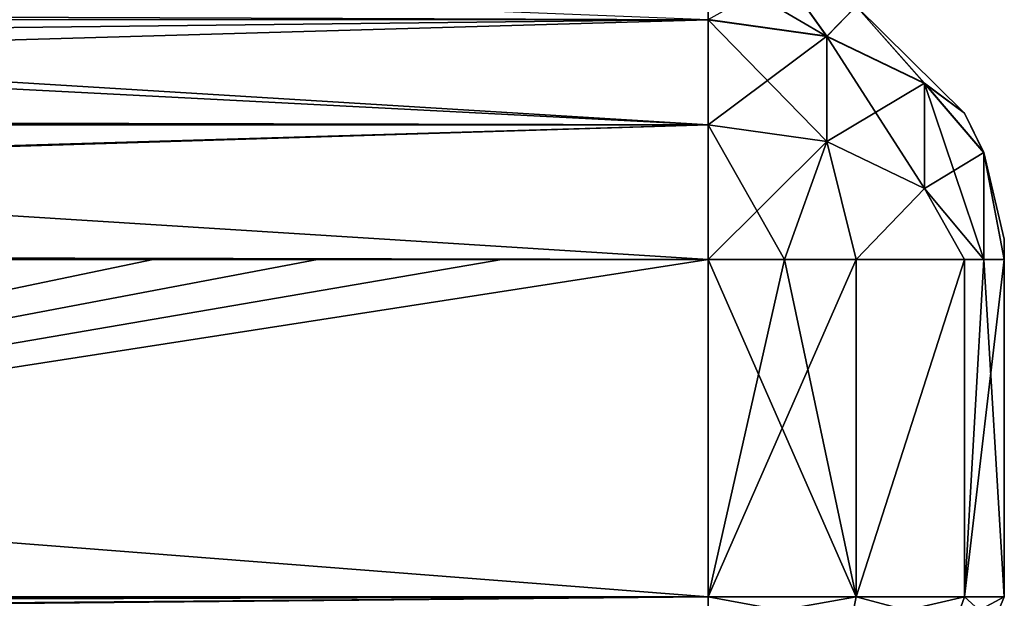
# Model space of a CAD drawing. Header units: metres. Extents: x -106 to 106, y -96 to 74.
# Tile 11 of 13: x 60 to 100, y -13 to 11. Entities that reach past the tile are written whole.
import ezdxf

# ---------------------------------------------------------------- set-up
doc = ezdxf.new("R2010")
doc.units = ezdxf.units.M
doc.layers.add('solid_21522310', color=7, linetype='CONTINUOUS')

msp = doc.modelspace()

# ---------------------------------------------------------------- linework, layer by layer
at = {"layer": 'solid_21522310'}
for points in [[(88, 10.905592, -17.535578), (29.304546, 10.884706, -17.745026), (34.038204, 13.040553, -12.35277)], [(88, 10.902271, 17.540165), (88, 13.040526, 12.352942), (32.460922, 11.096857, 17.263441)], [(92.815079, 10.226089, 16.750097), (88, 13.040526, 12.352942), (88, 10.902271, 17.540165)], [(92.815079, 10.226089, 16.750097), (91.100754, 12.637884, 12.290013), (88, 13.040526, 12.352942)], [(92.812447, 10.230102, -16.746317), (88, 10.905592, -17.535578), (91.100769, 12.637878, -12.290012)], [(92.815079, 10.226089, 16.750097), (93.996445, 11.454141, 12.105011), (91.100754, 12.637884, 12.290013)], [(92.812447, 10.230102, -16.746317), (91.100769, 12.637878, -12.290012), (93.99646, 11.454132, -12.10501)], [(96.767815, 8.323935, -14.519103), (92.812447, 10.230102, -16.746317), (93.99646, 11.454132, -12.10501)], [(96.771828, 8.31808, 14.520731), (93.996445, 11.454141, 12.105011), (92.815079, 10.226089, 16.750097)], [(93.996445, 11.454141, 12.105011), (98.39122, 7.114342, 11.426761), (93.99646, 11.454132, -12.10501)], [(96.771828, 8.31808, 14.520731), (98.39122, 7.114342, 11.426761), (93.996445, 11.454141, 12.105011)], [(98.39122, 7.114342, 11.426761), (98.391228, 7.114333, -11.426759), (93.99646, 11.454132, -12.10501)], [(96.767815, 8.323935, -14.519103), (93.99646, 11.454132, -12.10501), (98.391228, 7.114333, -11.426759)], [(88, 10.905592, -17.535578), (29.374844, 10.240926, -18.542835), (29.304546, 10.884706, -17.745026)], [(88, 10.905592, -17.535578), (88, 6.63963, -21.188358), (29.374844, 10.240926, -18.542835)], [(88, 10.902271, 17.540165), (32.460922, 11.096857, 17.263441), (35.099915, 9.368428, 19.276245)], [(88, 6.634585, 21.190931), (88, 10.902271, 17.540165), (35.099915, 9.368428, 19.276245)], [(92.812447, 10.230102, -16.746317), (88, 6.63963, -21.188358), (88, 10.905592, -17.535578)], [(92.812447, 5.959095, 20.40167), (88, 10.902271, 17.540165), (88, 6.634585, 21.190931)], [(92.815079, 10.226089, 16.750097), (88, 10.902271, 17.540165), (92.812447, 5.959095, 20.40167)], [(88, 6.63963, -21.188358), (29.304546, 6.778924, -21.236668), (29.374844, 10.240926, -18.542835)], [(92.815079, 5.963449, -20.398291), (88, 6.63963, -21.188358), (92.812447, 10.230102, -16.746317)], [(92.815079, 5.963449, -20.398291), (92.812447, 10.230102, -16.746317), (96.767815, 8.323935, -14.519103)], [(92.815079, 10.226089, 16.750097), (92.812447, 5.959095, 20.40167), (96.767815, 4.052927, 18.174458)], [(96.771828, 8.31808, 14.520731), (92.815079, 10.226089, 16.750097), (96.767815, 4.052927, 18.174458)], [(88, 6.634585, 21.190931), (35.099915, 9.368428, 19.276245), (-88, 6.63963, 21.188358)], [(96.771828, 4.055439, -18.168924), (92.815079, 5.963449, -20.398291), (96.767815, 8.323935, -14.519103)], [(96.767815, 8.323935, -14.519103), (98.391228, 7.114333, -11.426759), (99.171066, 5.514486, -11.176811)], [(96.771828, 4.055439, -18.168924), (96.767815, 8.323935, -14.519103), (99.171066, 5.514486, -11.176811)], [(96.771828, 8.31808, 14.520731), (96.767815, 4.052927, 18.174458), (99.171074, 1.184448, 14.882586)], [(96.771828, 8.31808, 14.520731), (99.171074, 1.184448, 14.882586), (99.174347, 5.506235, 11.175435)], [(96.771828, 8.31808, 14.520731), (99.174347, 5.506235, 11.175435), (98.39122, 7.114342, 11.426761)], [(98.39122, 7.114342, 11.426761), (99.174347, 5.506235, 11.175435), (98.391228, 7.114333, -11.426759)], [(99.174347, 5.506235, 11.175435), (99.171066, 5.514486, -11.176811), (98.391228, 7.114333, -11.426759)], [(88, 6.634585, 21.190931), (-88, 6.63963, 21.188358), (-88, 1.184448, 22.5)], [(88, 6.634585, 21.190931), (-88, 1.184448, 22.5), (88, 1.184448, 22.5)], [(88, 6.63963, -21.188358), (29.068066, 4.883507, -22.006456), (29.304546, 6.778924, -21.236668)], [(88, 6.63963, -21.188358), (88, 1.184448, -22.5), (29.068066, 4.883507, -22.006456)], [(92.815079, 5.963449, -20.398291), (88, 1.184448, -22.5), (88, 6.63963, -21.188358)], [(88, 6.634585, 21.190931), (88, 1.184448, 22.5), (91.100769, 1.184448, 22.092464)], [(92.812447, 5.959095, 20.40167), (88, 6.634585, 21.190931), (91.100769, 1.184448, 22.092464)], [(92.815079, 5.963449, -20.398291), (91.100754, 1.184448, -22.09247), (88, 1.184448, -22.5)], [(92.815079, 5.963449, -20.398291), (93.996445, 1.184448, -20.894358), (91.100754, 1.184448, -22.09247)], [(92.812447, 5.959095, 20.40167), (91.100769, 1.184448, 22.092464), (93.99646, 1.184448, 20.894348)], [(96.767815, 4.052927, 18.174458), (92.812447, 5.959095, 20.40167), (93.99646, 1.184448, 20.894348)], [(96.771828, 4.055439, -18.168924), (93.996445, 1.184448, -20.894358), (92.815079, 5.963449, -20.398291)], [(96.771828, 4.055439, -18.168924), (99.171066, 5.514486, -11.176811), (99.174347, 1.184448, -14.874249)], [(99.171066, 5.514486, -11.176811), (100, 1.184448, 10.5), (100, 2, 0)], [(99.174347, 5.506235, 11.175435), (100, 1.184448, 10.5), (99.171066, 5.514486, -11.176811)], [(99.171066, 5.514486, -11.176811), (100, 2, 0), (100, 1.184448, -10.5)], [(99.171066, 5.514486, -11.176811), (100, 1.184448, -10.5), (99.174347, 1.184448, -14.874249)], [(99.174347, 5.506235, 11.175435), (99.171074, 1.184448, 14.882586), (100, 1.184448, 10.5)], [(29.068066, 4.883507, -22.006456), (88, 1.184448, -22.5), (30.264706, 1.307535, -22.5)], [(96.771828, 4.055439, -18.168924), (98.39122, 1.184448, -16.501877), (93.996445, 1.184448, -20.894358)], [(96.767815, 4.052927, 18.174458), (93.99646, 1.184448, 20.894348), (98.391228, 1.184448, 16.501869)], [(96.767815, 4.052927, 18.174458), (98.391228, 1.184448, 16.501869), (99.171074, 1.184448, 14.882586)], [(96.771828, 4.055439, -18.168924), (99.174347, 1.184448, -14.874249), (98.39122, 1.184448, -16.501877)], [(100, -12.5, -10.5), (100, 2, 0), (100, 1.184448, 10.5)], [(100, -12.5, -10.5), (100, 1.184448, -10.5), (100, 2, 0)], [(30.264706, 1.307535, -22.5), (88, 1.184448, -22.5), (79.64167, 1.184448, -22.5)], [(30.264706, 1.307535, -22.5), (79.64167, 1.184448, -22.5), (72.181519, 1.184448, -22.5)], [(30.264706, 1.307535, -22.5), (72.181519, 1.184448, -22.5), (65.524002, 1.184448, -22.5)], [(30.264706, 1.307535, -22.5), (65.524002, 1.184448, -22.5), (59.58131, 1.184448, -22.5)], [(88, -12.5, 22.5), (88, 1.184448, 22.5), (-88, 1.184448, 22.5)], [(43.999958, -12.5, 22.5), (88, -12.5, 22.5), (-88, 1.184448, 22.5)], [(88, 1.184448, -22.5), (88, -12.5, -22.5), (0, -12.5, -22.5)], [(79.64167, 1.184448, -22.5), (88, 1.184448, -22.5), (0, -12.5, -22.5)], [(72.181519, 1.184448, -22.5), (79.64167, 1.184448, -22.5), (0, -12.5, -22.5)], [(65.524002, 1.184448, -22.5), (72.181519, 1.184448, -22.5), (0, -12.5, -22.5)], [(59.58131, 1.184448, -22.5), (65.524002, 1.184448, -22.5), (0, -12.5, -22.5)], [(91.100754, 1.184448, -22.09247), (88, -12.5, -22.5), (88, 1.184448, -22.5)], [(91.100754, 1.184448, -22.09247), (93.996445, 1.184448, -20.894358), (88, -12.5, -22.5)], [(94, -12.5, -20.892305), (88, -12.5, -22.5), (93.996445, 1.184448, -20.894358)], [(94, -12.5, 20.892305), (88, 1.184448, 22.5), (88, -12.5, 22.5)], [(94, -12.5, 20.892305), (91.100769, 1.184448, 22.092464), (88, 1.184448, 22.5)], [(94, -12.5, 20.892305), (93.99646, 1.184448, 20.894348), (91.100769, 1.184448, 22.092464)], [(94, -12.5, -20.892305), (93.996445, 1.184448, -20.894358), (98.39122, 1.184448, -16.501877)], [(94, -12.5, 20.892305), (98.391228, 1.184448, 16.501869), (93.99646, 1.184448, 20.894348)], [(98.392303, -12.5, -16.5), (94, -12.5, -20.892305), (98.39122, 1.184448, -16.501877)], [(94, -12.5, 20.892305), (98.392303, -12.5, 16.5), (98.391228, 1.184448, 16.501869)], [(98.392303, -12.5, -16.5), (98.39122, 1.184448, -16.501877), (99.174347, 1.184448, -14.874249)], [(98.392303, -12.5, 16.5), (99.171074, 1.184448, 14.882586), (98.391228, 1.184448, 16.501869)], [(98.392303, -12.5, 16.5), (100, -12.5, 10.5), (99.171074, 1.184448, 14.882586)], [(98.392303, -12.5, -16.5), (100, 1.184448, -10.5), (100, -12.5, -10.5)], [(98.392303, -12.5, -16.5), (99.174347, 1.184448, -14.874249), (100, 1.184448, -10.5)], [(99.171074, 1.184448, 14.882586), (100, -12.5, 10.5), (100, 1.184448, 10.5)], [(100, -12.5, -10.5), (100, 1.184448, 10.5), (100, -12.5, 10.5)], [(88, -13.56066, -22.060659), (0, -12.5, -22.5), (88, -12.5, -22.5)], [(1.349297, -12.618837, -22.495285), (0, -12.5, -22.5), (88, -13.56066, -22.060659)], [(1.354612, -12.619288, 22.495249), (88, -12.5, 22.5), (43.999958, -12.5, 22.5)], [(1.354612, -12.619288, 22.495249), (2.693525, -12.736842, 22.481184), (88, -12.5, 22.5)], [(7.776283, -13.172468, 22.340816), (88, -12.5, 22.5), (2.693525, -12.736842, 22.481184)], [(7.776283, -13.172468, 22.340816), (8.72747, -13.250866, 22.298538), (88, -12.5, 22.5)], [(8.72747, -13.250866, 22.298538), (88, -13.56066, 22.060659), (88, -12.5, 22.5)], [(88, -13.56066, -22.060659), (88, -12.5, -22.5), (94, -12.5, -20.892305)], [(93.780327, -13.56066, 20.511826), (94, -12.5, 20.892305), (88, -12.5, 22.5)], [(88, -13.56066, 22.060659), (93.780327, -13.56066, 20.511826), (88, -12.5, 22.5)], [(93.780327, -13.56066, -20.511826), (88, -13.56066, -22.060659), (94, -12.5, -20.892305)], [(93.780327, -13.56066, -20.511826), (94, -12.5, -20.892305), (98.392303, -12.5, -16.5)], [(98.011826, -13.56066, -16.280331), (93.780327, -13.56066, -20.511826), (98.392303, -12.5, -16.5)], [(93.780327, -13.56066, 20.511826), (98.011826, -13.56066, 16.280331), (94, -12.5, 20.892305)], [(98.011826, -13.56066, 16.280331), (98.392303, -12.5, 16.5), (94, -12.5, 20.892305)], [(98.011826, -13.56066, -16.280331), (98.392303, -12.5, -16.5), (100, -12.5, -10.5)], [(99.560661, -13.56066, -10.5), (98.011826, -13.56066, -16.280331), (100, -12.5, -10.5)], [(98.011826, -13.56066, 16.280331), (99.560661, -13.56066, 10.5), (98.392303, -12.5, 16.5)], [(99.560661, -13.56066, 10.5), (100, -12.5, 10.5), (98.392303, -12.5, 16.5)], [(99.560661, -13.56066, 10.5), (100, -12.5, -10.5), (100, -12.5, 10.5)], [(99.560661, -13.56066, 10.5), (99.560661, -13.56066, -10.5), (100, -12.5, -10.5)]]:
    msp.add_3dface(points, dxfattribs=at)

doc.saveas('drawing.dxf')
